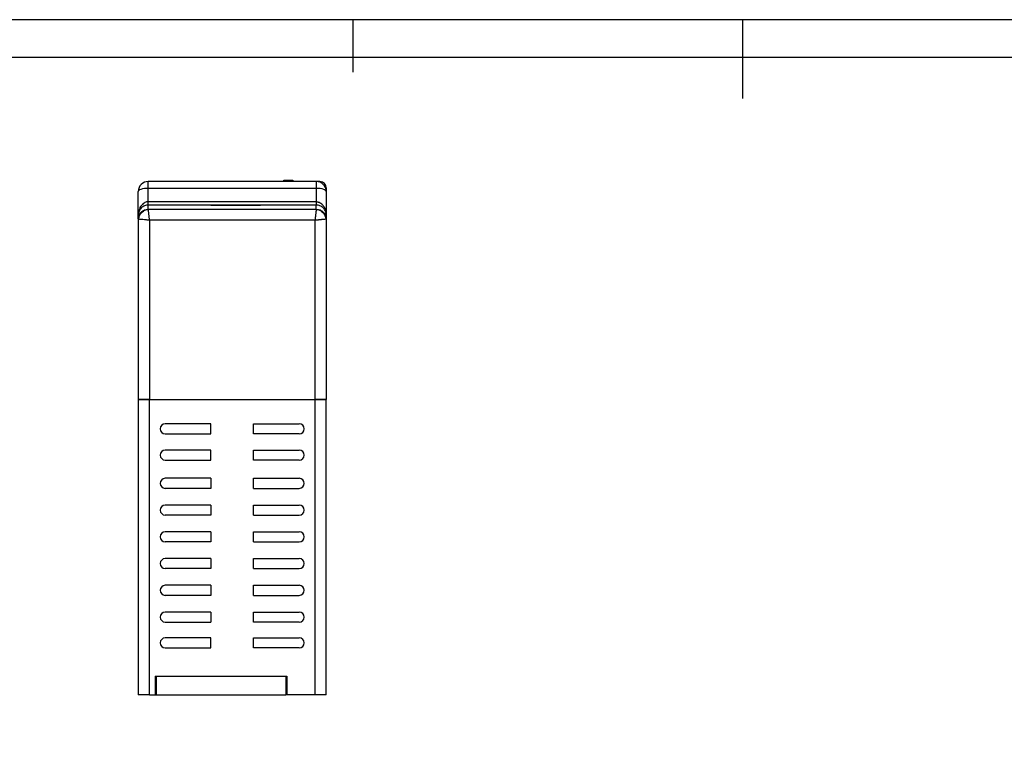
# Model space of a CAD drawing. Header units: millimetres. Extents: x 844 to 1341, y 0 to 352.
# Tile 9 of 14: x 977 to 1134, y 236 to 352. Entities that reach past the tile are written whole.
import ezdxf

# ---------------------------------------------------------------- set-up
doc = ezdxf.new("R2010")
doc.units = ezdxf.units.MM
doc.header["$LTSCALE"] = 2
doc.layers.add('HMI-D4', color=250, linetype='Continuous')

msp = doc.modelspace()

# ---------------------------------------------------------------- linework, layer by layer
at = {"color": 7, "linetype": 'Continuous', "lineweight": 25}
for p, q in [((997.53, 325.33), (997.53, 326.37)), ((1024.33, 326.37), (997.53, 326.37)), ((997.53, 323.13), (997.53, 325.33)), ((997.53, 325.33), (1024.33, 325.33)), ((1019.17, 326.57), (1019.17, 326.37)), ((1019.17, 326.37), (1019.17, 326.57)), ((1019.17, 326.57), (1019.84, 326.57)), ((1019.17, 326.57), (1019.17, 326.57)), ((1019.84, 326.57), (1019.84, 326.37)), ((1019.84, 326.57), (1019.88, 326.57)), ((1019.88, 326.37), (1019.88, 326.57)), ((1019.88, 326.57), (1019.93, 326.57)), ((1019.93, 326.37), (1019.93, 326.57)), ((1019.93, 326.57), (1020.6, 326.57)), ((1020.6, 326.37), (1020.6, 326.57)), ((1020.6, 326.57), (1020.6, 326.37)), ((1020.6, 326.57), (1020.6, 326.57)), ((1024.33, 326.37), (1024.33, 325.33)), ((1024.93, 326.37), (1024.33, 326.37)), ((1024.33, 325.33), (1024.33, 323.13)), ((1025.93, 325.37), (1025.93, 324.77)), ((995.93, 321.02), (995.93, 324.77)), ((1025.93, 324.77), (1025.93, 321.02)), ((1024.33, 323.13), (997.53, 323.13)), ((997.53, 321.94), (997.53, 322.62)), ((1007.51, 322.62), (997.53, 322.62)), ((1007.51, 322.62), (1007.51, 322.59)), ((1015.44, 322.62), (1007.51, 322.62)), ((1007.51, 322.59), (1015.44, 322.59)), ((1024.33, 322.62), (1015.44, 322.62)), ((1015.44, 322.59), (1015.44, 322.62)), ((1024.33, 321.94), (1024.33, 322.62)), ((995.93, 320.4), (995.93, 321.02)), ((995.93, 320.4), (995.93, 321.02)), ((995.93, 320.4), (995.99, 320.65)), ((1024.33, 321.93), (997.54, 321.93)), ((1025.88, 320.65), (1025.93, 320.4)), ((1025.93, 321.02), (1025.93, 320.4)), ((1025.93, 321.02), (1025.93, 319.27)), ((995.93, 320.4), (995.93, 291.57)), ((995.93, 320.4), (995.95, 320.4)), ((997.73, 320.22), (997.73, 291.57)), ((1024.13, 320.22), (997.73, 320.22)), ((1024.13, 320.22), (1024.13, 291.57)), ((1025.92, 320.4), (1025.93, 320.4)), ((1025.93, 320.4), (1025.93, 291.57)), ((995.93, 302.87), (995.93, 292.57)), ((1025.93, 302.87), (1025.93, 292.57)), ((995.93, 291.57), (995.93, 244.37)), ((995.93, 291.57), (997.73, 291.57)), ((997.73, 244.37), (997.73, 291.57)), ((997.73, 291.57), (1024.13, 291.57)), ((1024.13, 291.57), (1024.13, 244.37)), ((1024.13, 291.57), (1025.93, 291.57)), ((1025.93, 244.37), (1025.93, 291.57)), ((1007.49, 287.67), (1000.23, 287.67)), ((1007.49, 286.07), (1007.49, 287.67)), ((1014.31, 287.67), (1021.63, 287.67)), ((1014.31, 286.07), (1014.31, 287.67)), ((1000.23, 286.07), (1007.49, 286.07)), ((1021.63, 286.07), (1014.31, 286.07)), ((1007.49, 283.47), (1000.23, 283.47)), ((1007.49, 281.87), (1007.49, 283.47)), ((1014.31, 283.47), (1021.63, 283.47)), ((1014.31, 281.87), (1014.31, 283.47)), ((1000.23, 281.87), (1007.49, 281.87)), ((1021.63, 281.87), (1014.31, 281.87)), ((1007.49, 278.96), (1000.23, 278.96)), ((1007.49, 278.96), (1007.49, 277.36)), ((1014.31, 278.96), (1021.63, 278.96)), ((1014.31, 277.36), (1014.31, 278.96)), ((1007.49, 277.36), (1000.23, 277.36)), ((1014.31, 277.36), (1021.63, 277.36)), ((1007.49, 274.69), (1000.23, 274.69)), ((1007.49, 274.69), (1007.49, 273.09)), ((1014.31, 273.09), (1014.31, 274.69)), ((1014.31, 274.69), (1021.63, 274.69)), ((1007.49, 273.09), (1000.23, 273.09)), ((1014.31, 273.09), (1021.63, 273.09)), ((1007.49, 270.42), (1000.23, 270.42)), ((1007.49, 270.42), (1007.49, 268.82)), ((1014.31, 268.82), (1014.31, 270.42)), ((1014.31, 270.42), (1021.63, 270.42)), ((1007.49, 268.82), (1000.23, 268.82)), ((1014.31, 268.82), (1021.63, 268.82)), ((1007.49, 266.14), (1000.23, 266.14)), ((1007.49, 266.14), (1007.49, 264.54)), ((1014.31, 264.54), (1014.31, 266.14)), ((1014.31, 266.14), (1021.63, 266.14)), ((1007.49, 264.54), (1000.23, 264.54)), ((1014.31, 264.54), (1021.63, 264.54)), ((1007.49, 261.87), (1000.23, 261.87)), ((1007.49, 261.87), (1007.49, 260.27)), ((1014.31, 260.27), (1014.31, 261.87)), ((1014.31, 261.87), (1021.63, 261.87)), ((1007.49, 260.27), (1000.23, 260.27)), ((1014.31, 260.27), (1021.63, 260.27)), ((1007.49, 257.6), (1000.23, 257.6)), ((1007.49, 257.6), (1007.49, 256)), ((1014.31, 256), (1014.31, 257.6)), ((1014.31, 257.6), (1021.63, 257.6)), ((1000.23, 256), (1007.49, 256)), ((1021.63, 256), (1014.31, 256)), ((1007.49, 253.47), (1000.23, 253.47)), ((1007.49, 251.87), (1007.49, 253.47)), ((1014.31, 253.47), (1021.63, 253.47)), ((1014.31, 251.87), (1014.31, 253.47)), ((1000.23, 251.87), (1007.49, 251.87)), ((1021.63, 251.87), (1014.31, 251.87)), ((998.63, 247.37), (998.78, 247.37)), ((998.63, 247.37), (998.63, 244.37)), ((998.63, 246.87), (998.78, 246.87)), ((998.78, 247.37), (1019.48, 247.37)), ((998.78, 247.37), (998.78, 244.37)), ((1019.48, 247.37), (1019.48, 244.37)), ((1019.48, 247.37), (1019.63, 247.37)), ((1019.63, 247.37), (1019.63, 244.37)), ((998.78, 245.77), (998.63, 245.77)), ((1019.48, 245.77), (1019.63, 245.77)), ((997.73, 244.37), (995.93, 244.37)), ((997.73, 244.37), (998.63, 244.37)), ((998.63, 244.37), (998.78, 244.37)), ((998.78, 244.37), (1019.48, 244.37)), ((1019.63, 244.37), (1019.48, 244.37)), ((1024.13, 244.37), (1019.63, 244.37)), ((1025.93, 244.37), (1024.13, 244.37))]:
    msp.add_line(p, q, dxfattribs=at)
at = {"color": 8, "linetype": 'Continuous', "lineweight": 25}
for p, q in [((995.95, 320.4), (996, 320.39)), ((1025.87, 320.39), (1025.92, 320.4)), ((998.78, 246.97), (998.63, 246.97))]:
    msp.add_line(p, q, dxfattribs=at)
at = {"color": 7, "linetype": 'Continuous', "lineweight": 25, "flags": 128}
for points in [[(995.93, 324.77), (995.97, 324.88), (996.06, 324.99), (996.2, 325.08), (996.4, 325.17), (996.65, 325.24), (996.92, 325.29), (997.22, 325.32), (997.53, 325.33)], [(1024.33, 325.33), (1024.65, 325.32), (1024.95, 325.29), (1025.22, 325.24), (1025.47, 325.17), (1025.66, 325.08), (1025.81, 324.99), (1025.9, 324.88), (1025.93, 324.77)]]:
    msp.add_lwpolyline(points, dxfattribs=at)
at = {"color": 7, "linetype": 'Continuous', "lineweight": 25}
for centre, radius, start, end in [((997.53, 324.77), 1.6, 90, 180), ((1024.33, 324.77), 1.6, 0, 90), ((1024.93, 325.37), 1, 0, 90), ((1000.23, 286.87), 0.8, 90, 270), ((1021.63, 286.87), 0.8, 270, 90), ((1000.23, 282.67), 0.8, 90, 270), ((1021.63, 282.67), 0.8, 270, 90), ((1000.23, 278.16), 0.8, 90, 270), ((1021.63, 278.16), 0.8, 270, 90), ((1000.23, 273.89), 0.8, 90, 270), ((1021.63, 273.89), 0.8, 270, 90), ((1000.23, 269.62), 0.8, 90, 270), ((1021.63, 269.62), 0.8, 270, 90), ((1000.23, 265.34), 0.8, 90, 270), ((1021.63, 265.34), 0.8, 270, 90), ((1000.23, 261.07), 0.8, 90, 270), ((1021.63, 261.07), 0.8, 270, 90), ((1000.23, 256.8), 0.8, 90, 270), ((1021.63, 256.8), 0.8, 270, 90), ((1000.23, 252.67), 0.8, 90, 270), ((1021.63, 252.67), 0.8, 270, 90)]:
    msp.add_arc(centre, radius, start, end, dxfattribs=at)
for points, knots in [([(997.53, 322.62), (997.35, 322.62), (997.14, 322.58), (996.75, 322.43), (996.56, 322.3), (996.25, 321.99), (996.12, 321.8), (995.97, 321.41), (995.93, 321.21), (995.93, 321.02)], [0, 0, 0, 0, 0.25, 0.25, 0.5, 0.5, 0.75, 0.75, 1, 1, 1, 1]), ([(997.53, 323.13), (997.44, 323.13), (997.25, 323.12), (996.97, 323.01), (996.7, 322.84), (996.37, 322.51), (996.1, 322.08), (996.05, 321.7), (996.03, 321.56)], [0, 0, 0, 0, 0.112676, 0.231916, 0.361043, 0.502686, 0.812767, 1, 1, 1, 1]), ([(997.53, 322.62), (997.53, 322.62), (997.53, 322.66), (997.53, 322.85), (997.53, 322.99), (997.53, 323.13)], [0, 0, 0, 0, 0.5, 0.5, 1, 1, 1, 1]), ([(1024.33, 323.13), (1024.33, 322.99), (1024.33, 322.85), (1024.33, 322.66), (1024.33, 322.62), (1024.33, 322.62)], [0, 0, 0, 0, 0.5, 0.5, 1, 1, 1, 1]), ([(1024.33, 323.13), (1024.37, 323.13), (1024.43, 323.13), (1024.53, 323.12), (1024.63, 323.1), (1024.73, 323.07), (1024.83, 323.03), (1024.93, 322.98), (1025.03, 322.93), (1025.12, 322.86), (1025.21, 322.79), (1025.3, 322.7), (1025.41, 322.59), (1025.53, 322.43), (1025.65, 322.23), (1025.77, 321.98), (1025.86, 321.69), (1025.92, 321.37), (1025.93, 321.14), (1025.93, 321.02)], [0, 0, 0, 0, 0.031584, 0.063761, 0.096686, 0.1305, 0.165339, 0.201322, 0.23856, 0.277152, 0.317189, 0.358749, 0.401904, 0.474522, 0.55777, 0.651833, 0.756836, 0.87287, 1, 1, 1, 1]), ([(1025.93, 321.02), (1025.93, 321.21), (1025.9, 321.41), (1025.74, 321.8), (1025.62, 321.99), (1025.31, 322.3), (1025.12, 322.43), (1024.73, 322.58), (1024.52, 322.62), (1024.33, 322.62)], [0, 0, 0, 0, 0.25, 0.25, 0.5, 0.5, 0.75, 0.75, 1, 1, 1, 1]), ([(996, 320.39), (996.02, 320.57), (996.06, 320.76), (996.23, 321.13), (996.35, 321.3), (996.65, 321.6), (996.82, 321.71), (997.18, 321.87), (997.37, 321.92), (997.54, 321.93)], [0, 0, 0, 0, 0.25, 0.25, 0.5, 0.5, 0.75, 0.75, 1, 1, 1, 1]), ([(997.73, 320.22), (997.73, 320.26), (997.72, 320.35), (997.7, 320.49), (997.69, 320.63), (997.67, 320.77), (997.66, 320.9), (997.64, 321.04), (997.63, 321.17), (997.61, 321.35), (997.59, 321.55), (997.56, 321.73), (997.55, 321.86), (997.54, 321.91), (997.54, 321.93)], [0, 0, 0, 0, 0.058068, 0.117565, 0.178454, 0.240672, 0.304129, 0.368731, 0.434454, 0.501363, 0.648925, 0.781182, 0.898122, 1, 1, 1, 1]), ([(1024.33, 321.93), (1024.31, 321.83), (1024.29, 321.6), (1024.24, 321.14), (1024.22, 320.97), (1024.18, 320.6), (1024.16, 320.41), (1024.13, 320.22)], [0, 0, 0, 0, 0.5, 0.5, 0.75, 0.75, 1, 1, 1, 1]), ([(1024.33, 321.93), (1024.33, 321.93), (1024.33, 321.94), (1024.33, 321.94), (1024.33, 321.94)], [0, 0, 0, 0, 0.499441, 1, 1, 1, 1]), ([(1024.33, 321.93), (1024.5, 321.92), (1024.68, 321.87), (1025.05, 321.71), (1025.22, 321.6), (1025.52, 321.3), (1025.64, 321.13), (1025.81, 320.76), (1025.85, 320.57), (1025.87, 320.39)], [0, 0, 0, 0, 0.25, 0.25, 0.5, 0.5, 0.75, 0.75, 1, 1, 1, 1]), ([(996, 320.39), (996.11, 320.38), (996.34, 320.36), (996.81, 320.32), (996.98, 320.3), (997.35, 320.26), (997.54, 320.24), (997.73, 320.22)], [0, 0, 0, 0, 0.5, 0.5, 0.75, 0.75, 1, 1, 1, 1]), ([(1024.13, 320.22), (1024.18, 320.22), (1024.27, 320.23), (1024.41, 320.25), (1024.55, 320.26), (1024.69, 320.28), (1024.82, 320.29), (1024.96, 320.31), (1025.09, 320.32), (1025.27, 320.34), (1025.47, 320.36), (1025.66, 320.38), (1025.79, 320.39), (1025.84, 320.39), (1025.87, 320.39)], [0, 0, 0, 0, 0.058003, 0.117458, 0.178324, 0.24054, 0.304013, 0.368655, 0.434449, 0.50146, 0.648329, 0.78023, 0.897541, 1, 1, 1, 1]), ([(997.73, 291.57), (997.52, 291.57), (997.29, 291.57), (996.85, 291.57), (996.64, 291.57), (996.29, 291.57), (996.15, 291.57), (995.97, 291.57), (995.93, 291.57), (995.93, 291.57)], [0, 0, 0, 0, 0.25, 0.25, 0.5, 0.5, 0.75, 0.75, 1, 1, 1, 1]), ([(1025.93, 291.57), (1025.93, 291.57), (1025.9, 291.57), (1025.72, 291.57), (1025.58, 291.57), (1025.23, 291.57), (1025.02, 291.57), (1024.58, 291.57), (1024.35, 291.57), (1024.13, 291.57)], [0, 0, 0, 0, 0.25, 0.25, 0.5, 0.5, 0.75, 0.75, 1, 1, 1, 1])]:
    msp.add_open_spline(points, degree=3, knots=knots, dxfattribs=at)
at = {"color": 8, "linetype": 'Continuous', "lineweight": 25}
for points, knots in [([(995.99, 320.65), (996, 320.76), (996.05, 321.08), (996.38, 321.52), (996.9, 321.87), (997.32, 321.92), (997.53, 321.94)], [0, 0, 0, 0, 0.161942, 0.441295, 0.720647, 1, 1, 1, 1]), ([(1024.33, 321.94), (1024.54, 321.92), (1024.96, 321.87), (1025.49, 321.52), (1025.82, 321.08), (1025.87, 320.76), (1025.88, 320.65)], [0, 0, 0, 0, 0.279381, 0.558762, 0.838143, 1, 1, 1, 1])]:
    msp.add_open_spline(points, degree=3, knots=knots, dxfattribs=at)
at = {"color": 7, "linetype": 'Continuous', "lineweight": 25}
msp.add_open_spline([(997.54, 321.93), (997.54, 321.93), (997.53, 321.94), (997.53, 321.94)], degree=3, dxfattribs=at)
at = {"layer": 'HMI-D4', "color": 0}
for points in [[(1341.2, 352.23), (1341.2, 0.43), (843.65, 0.43), (843.65, 352.23)], [(1335.2, 346.23), (1335.2, 6.43), (849.65, 6.43), (849.65, 346.23)]]:
    msp.add_lwpolyline(points, close=True, dxfattribs=at)
for points in [[(1030.23, 343.85), (1030.23, 352.23)], [(1092.43, 339.66), (1092.43, 352.23)]]:
    msp.add_lwpolyline(points, dxfattribs=at)

doc.saveas('drawing.dxf')
